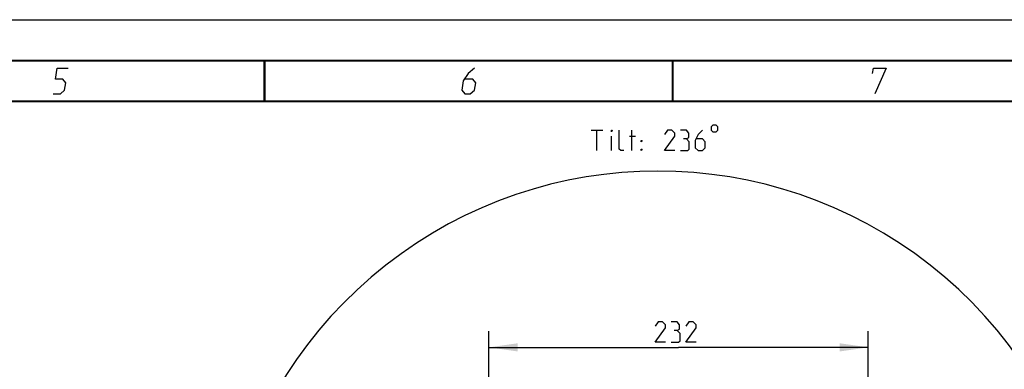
# Model space of a CAD drawing. Header units: millimetres. Extents: x 0 to 420, y 0 to 297.
# Tile 169 of 170: x 238 to 358, y 254 to 297. Entities that reach past the tile are written whole.
import ezdxf

# ---------------------------------------------------------------- set-up
doc = ezdxf.new("R2010")
doc.units = ezdxf.units.MM
doc.header["$LTSCALE"] = 23.1
doc.header["$PDMODE"] = 3
doc.header["$PDSIZE"] = 0.3125
doc.layers.get('0').update_dxf_attribs({"linetype": 'CONTINUOUS'})
doc.layers.get('Defpoints').update_dxf_attribs({"linetype": 'CONTINUOUS'})
doc.layers.add('DIM_PILOTEES', color=7, linetype='CONTINUOUS')
doc.styles.get("Standard").update_dxf_attribs({"font": 'txt', "width": 0.7})
doc.dimstyles.new('DIMSTYLE_1', dxfattribs={"dimtxt": 2.5, "dimasz": 3.5, "dimexe": 2, "dimexo": 0, "dimtad": 1, "dimdec": 0, "dimlfac": 5, "dimdsep": 46, "dimtxsty": 'Standard', "dimblk": '_FILLED', "dimblk1": '_FILLED', "dimblk2": '_FILLED', "dimcen": 0.09, "dimazin": 2, "dimtp": 0.5, "dimtm": 0.5, "dimtfac": 1, "dimtdec": 0, "dimtofl": 0, "dimtmove": 0, "dimatfit": 3, "dimldrblk": '_FILLED', "dimfxl": 0, "dimtolj": 1, "dimarcsym": 0})
doc.dimstyles.new('DIMSTYLE_8', dxfattribs={"dimtxt": 2.5, "dimasz": 3.5, "dimexe": 2, "dimexo": 0, "dimgap": 2.5, "dimtad": 1, "dimdec": 0, "dimdsep": 46, "dimtxsty": 'Standard', "dimblk": '_FILLED', "dimblk1": '_FILLED', "dimblk2": '_FILLED', "dimcen": 0.09, "dimazin": 2, "dimtp": 0.5, "dimtm": 0.5, "dimtfac": 1, "dimtdec": 0, "dimtofl": 0, "dimtmove": 0, "dimatfit": 3, "dimldrblk": '_FILLED', "dimfxl": 0, "dimtolj": 1, "dimarcsym": 0})

# ---------------------------------------------------------------- blocks, each defined once
blk = doc.blocks.new('_FILLED')
at = {"color": 0, "linetype": 'ByBlock'}
blk.add_solid([(0, 0), (-1, 0.143), (-1, -0.143)], dxfattribs=at)
blk = doc.blocks.new('*D14')
at = {"layer": 'DIM_PILOTEES', "color": 2, "linetype": 'Continuous'}
for p, q in [((295, 229.75), (295, 258.87)), ((341.47, 224.42), (341.47, 258.87)), ((295, 256.87), (318.23, 256.87)), ((341.47, 256.87), (318.23, 256.87))]:
    blk.add_line(p, q, dxfattribs=at)
at = {"layer": 'DIM_PILOTEES', "color": 2, "linetype": 'Continuous', "xscale": 3.5, "yscale": 3.5, "zscale": 3.5, "rotation": 180}
blk.add_blockref('_FILLED', (295, 256.87), dxfattribs=at)
at = {"layer": 'DIM_PILOTEES', "color": 2, "linetype": 'Continuous', "xscale": 3.5, "yscale": 3.5, "zscale": 3.5}
blk.add_blockref('_FILLED', (341.47, 256.87), dxfattribs=at)
at = {"layer": 'DIM_PILOTEES', "color": 2, "linetype": 'Continuous', "insert": (318.23, 260), "char_height": 2.5, "width": 8.5714, "attachment_point": 2, "line_spacing_factor": 0.9}
blk.add_mtext('{\\ftxt;\\W0.0001;\\H0.0001;\\~}{\\ftxt;\\W2.2857142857;\\H2.5; }{\\ftxt;\\W0.0001;\\H0.0001;\\~}', dxfattribs=at)
blk = doc.blocks.new('*D19')
at = {"layer": 'Defpoints', "color": 0, "linetype": 'Continuous'}
for p in [(281.46, 266.22), (315.71, 224.43), (363.42, 199.06), (268.01, 199.05)]:
    blk.add_point(p, dxfattribs=at)
at = {"layer": 'DIM_PILOTEES', "color": 0, "linetype": 'Continuous', "lineweight": -2}
for p, q in [((268.01, 199.05), (269.78, 199.99)), ((363.42, 199.06), (361.66, 200))]:
    blk.add_line(p, q, dxfattribs=at)
blk.add_arc((315.71, 224.43), 54.03, 335.712, 204.306, dxfattribs=at)
at = {"layer": 'DIM_PILOTEES', "color": 0, "linetype": 'Continuous', "lineweight": -2, "xscale": 3.5, "yscale": 3.5, "zscale": 3.5}
for p, rotation in [((268.01, 199.05), 296.16200671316), ((363.42, 199.06), 243.8560107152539)]:
    blk.add_blockref('_FILLED', p, dxfattribs=dict(at, rotation=rotation))
at = {"layer": 'DIM_PILOTEES', "color": 0, "linetype": 'Continuous', "insert": (322.56, 283.9), "char_height": 2.5, "width": 24.5536, "attachment_point": 2, "rotation": 353.4322, "line_spacing_factor": 0.9}
blk.add_mtext('\\A1;{\\ftxt;\\W0.0001;\\H0.0001;\\~}{\\ftxt;\\W3.5952380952;\\H2.5; }{\\ftxt;\\W0.0001;\\H0.0001;\\~}{\\ftxt;\\W0.0001;\\H0.0001;\\~}{\\ftxt;\\W2.2857142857;\\H2.5; }{\\ftxt;\\W0.0001;\\H0.0001;\\~}{\\ftxt;\\W0.0001;\\H0.0001;\\~}{\\ftxt;\\W0.6666666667;\\H2.5; }{\\ftxt;\\W0.0001;\\H0.0001;\\~}', dxfattribs=at)

msp = doc.modelspace()

# ---------------------------------------------------------------- linework, layer by layer
at = {"color": 7, "linetype": 'Continuous'}
for p, q in [((0, 297), (420, 297)), ((25, 286.9999), (410, 286.9999))]:
    msp.add_line(p, q, dxfattribs=at)
at = {"color": 7, "linetype": 'Continuous', "const_width": 0.25}
for points in [[(415, 292), (20, 292)], [(267.5001, 292), (267.5001, 287)], [(317.5002, 292), (317.5002, 287)], [(25, 287), (410, 287)]]:
    msp.add_lwpolyline(points, dxfattribs=at)
at = {"color": 2, "linetype": 'Continuous'}
for points in [[(241.5896, 287.925), (242.4896, 287.925), (243.0131, 288.375), (243.16, 289.275), (242.7835, 289.725), (241.8835, 289.725), (242.1039, 291.075), (243.4539, 291.075)], [(293.2289, 291.075), (292.4437, 290.4), (291.8468, 289.5), (291.6631, 288.375), (292.0396, 287.925), (292.7146, 287.925), (293.2381, 288.375), (293.385, 289.275), (293.0085, 289.725), (292.0335, 289.725)], [(341.9937, 290.4), (342.1039, 291.075), (343.6789, 291.075), (342.2646, 287.925)]]:
    msp.add_lwpolyline(points, dxfattribs=at)
at = {"layer": 'DIM_PILOTEES', "color": 2, "linetype": 'Continuous'}
for p, q in [((307.5192, 283.4617), (308.9478, 283.4619)), ((308.2339, 280.9618), (308.2335, 283.4618)), ((310.0196, 280.9621), (310.0193, 282.7478)), ((312.2217, 282.7481), (312.936, 282.7483)), ((312.5196, 280.9625), (312.5192, 283.4625))]:
    msp.add_line(p, q, dxfattribs=at)
for points in [[(322.2215, 283.8807), (322.2216, 283.464), (322.43, 283.2557), (322.8466, 283.2558), (323.0549, 283.4641), (323.0549, 283.8808), (322.8465, 284.0891), (322.4298, 284.089), (322.2215, 283.8807)], [(310.0192, 283.2835), (310.0192, 283.4621), (310.0787, 283.4621), (310.0192, 283.2835)], [(311.5077, 280.9623), (311.1506, 280.9623), (310.972, 281.1408), (310.9716, 283.4622)], [(317.7577, 280.9633), (316.5077, 280.9631), (317.7574, 282.749), (317.7574, 283.1062), (317.4002, 283.4632), (316.8644, 283.4632), (316.5074, 282.9274)], [(319.1861, 282.3921), (319.4836, 282.5707), (319.4835, 283.1064), (319.1859, 283.4635), (318.4716, 283.4634)], [(318.472, 280.9634), (319.3649, 280.9635), (319.5434, 281.1421), (319.5432, 282.035), (319.1861, 282.3921), (318.8289, 282.392)], [(321.1502, 283.4638), (320.6145, 282.928), (320.2575, 282.2137), (320.2576, 281.3208), (320.6149, 280.9638), (321.1505, 280.9638), (321.5076, 281.321), (321.5075, 282.0353), (321.1503, 282.3924), (320.3765, 282.3923)], [(313.6504, 282.0341), (313.6504, 282.2127), (313.7694, 282.2127), (313.6504, 282.0341)], [(313.6506, 280.9627), (313.6505, 281.1412), (313.7696, 281.1413), (313.6506, 280.9627)], [(316.6272, 257.496), (315.3772, 257.496), (316.6272, 259.2817), (316.6272, 259.6389), (316.2701, 259.996), (315.7344, 259.996), (315.3772, 259.4603)], [(318.0558, 258.9246), (318.3534, 259.1032), (318.3534, 259.6389), (318.0558, 259.996), (317.3415, 259.996)], [(320.3773, 257.496), (319.1272, 257.496), (320.3773, 259.2817), (320.3773, 259.6389), (320.0201, 259.996), (319.4844, 259.996), (319.1272, 259.4603)], [(317.3415, 257.496), (318.2344, 257.496), (318.413, 257.6746), (318.413, 258.5675), (318.0558, 258.9246), (317.6987, 258.9246)]]:
    msp.add_lwpolyline(points, dxfattribs=at)

# ---------------------------------------------------------------- dimensions: what is measured, and where the dimension line sits
dim = msp.add_angular_dim_3p(base=(281.4567, 266.2159), center=(315.713, 224.4303), p1=(363.421, 199.0636), p2=(268.013, 199.0486), text='{\\ftxt;\\W0.0001;\\H0.0001;\\~}{\\ftxt;\\W3.5952380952;\\H2.5; }{\\ftxt;\\W0.0001;\\H0.0001;\\~}{\\ftxt;\\W0.0001;\\H0.0001;\\~}{\\ftxt;\\W2.2857142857;\\H2.5; }{\\ftxt;\\W0.0001;\\H0.0001;\\~}{\\ftxt;\\W0.0001;\\H0.0001;\\~}{\\ftxt;\\W0.6666666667;\\H2.5; }{\\ftxt;\\W0.0001;\\H0.0001;\\~}', dimstyle='DIMSTYLE_8', dxfattribs=at)
dim.commit()
dim.dimension.update_dxf_attribs({"geometry": '*D19', "text_midpoint": (321.8932, 278.1084), "dimtype": 165})
dim = msp.add_linear_dim(base=(341.4682, 256.871), p1=(295.0005, 229.7542), p2=(341.4682, 224.4195), text='{\\ftxt;\\W0.0001;\\H0.0001;\\~}{\\ftxt;\\W2.2857142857;\\H2.5; }{\\ftxt;\\W0.0001;\\H0.0001;\\~}', dimstyle='DIMSTYLE_1', dxfattribs=at)
dim.commit()
dim.dimension.update_dxf_attribs({"geometry": '*D14', "text_midpoint": (317.8772, 256.871), "dimtype": 160})

doc.saveas('drawing.dxf')
